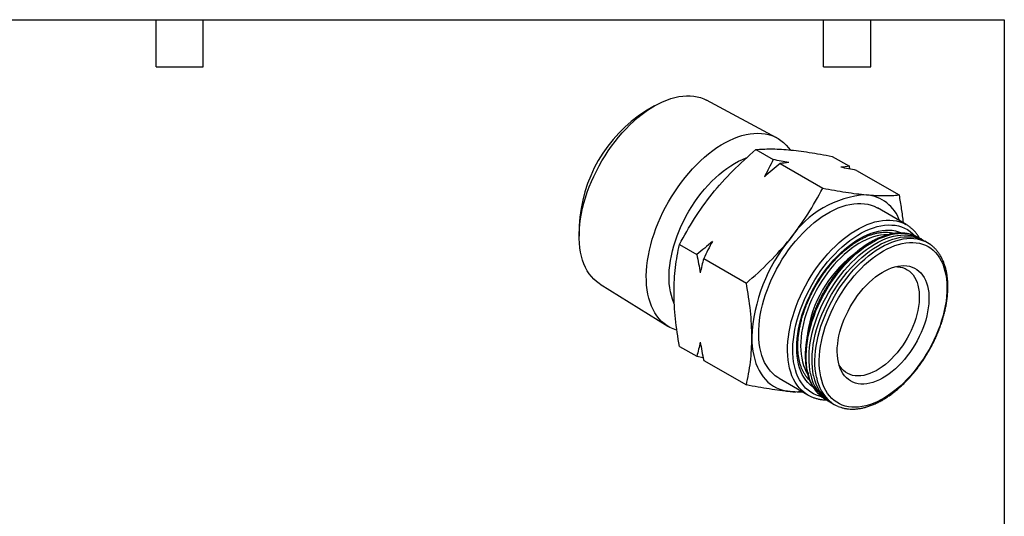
# Model space of a CAD drawing. Header units: inches. Extents: x 0.12 to 5.38, y 0.12 to 4.12.
# Tile 3 of 3: x 2.24 to 5.37, y 2.54 to 4.12. Entities that reach past the tile are written whole.
import ezdxf

# ---------------------------------------------------------------- set-up
doc = ezdxf.new("R2010")
doc.units = ezdxf.units.IN
doc.header["$LTSCALE"] = 0.5
doc.header["$MEASUREMENT"] = 0
doc.linetypes.add('SLD-Solid', pattern=[0])
doc.layers.add('TEXT', color=140, linetype='SLD-Solid', lineweight=25)

msp = doc.modelspace()

# ---------------------------------------------------------------- linework, layer by layer
for p, q in [((4.6504, 3.7492), (4.4273, 3.8688)), ((4.2612, 3.8503), (4.2326, 3.8338)), ((4.5842, 3.7116), (4.639, 3.68)), ((4.6615, 3.667), (4.7969, 3.5888)), ((4.8273, 3.6899), (4.882, 3.6583)), ((4.8838, 3.6495), (4.882, 3.6583)), ((4.9045, 3.6453), (5.04, 3.5671)), ((5.0628, 3.4726), (4.9709, 3.5257)), ((4.0219, 3.4688), (4.0219, 3.4359)), ((5.0208, 3.4439), (5.0163, 3.4465)), ((5.1121, 3.426), (5.103, 3.4312)), ((5.1309, 3.4152), (5.1218, 3.4204)), ((4.3412, 3.4093), (4.3959, 3.3777)), ((4.4184, 3.3647), (4.5539, 3.2865)), ((4.0889, 3.2827), (4.3041, 3.1493)), ((4.3412, 3.0852), (4.3959, 3.0536)), ((4.3959, 3.0536), (4.4166, 3.0494)), ((4.4184, 3.0406), (4.5539, 2.9624)), ((4.658, 2.9835), (4.7498, 2.9305)), ((4.7492, 2.9838), (4.7538, 2.9812)), ((4.7498, 2.9305), (4.7488, 2.9311)), ((4.8058, 2.9164), (4.8149, 2.9111)), ((4.8246, 2.9056), (4.8337, 2.9003))]:
    msp.add_line(p, q)
at = {"flags": 128}
for points in [[(4.0889, 3.2827), (4.0851, 3.2852), (4.0765, 3.2917), (4.0684, 3.299), (4.0608, 3.3072), (4.0539, 3.3162), (4.0477, 3.326), (4.042, 3.3365), (4.0371, 3.3477), (4.0328, 3.3597), (4.0292, 3.3722), (4.0263, 3.3854), (4.0241, 3.3992), (4.0227, 3.4135), (4.022, 3.4283), (4.022, 3.4435), (4.0227, 3.4591), (4.0241, 3.4751), (4.0263, 3.4914), (4.0292, 3.5079), (4.0328, 3.5246), (4.0371, 3.5415), (4.042, 3.5585), (4.0477, 3.5755), (4.0539, 3.5925), (4.0608, 3.6095), (4.0684, 3.6263), (4.0765, 3.643), (4.0851, 3.6595), (4.0943, 3.6758), (4.104, 3.6917), (4.1142, 3.7072), (4.1248, 3.7224), (4.1359, 3.7371), (4.1473, 3.7513), (4.1591, 3.765), (4.1711, 3.7781), (4.1835, 3.7905), (4.1961, 3.8023), (4.2089, 3.8135), (4.2218, 3.8238), (4.2349, 3.8335), (4.248, 3.8423), (4.2612, 3.8504), (4.2744, 3.8575), (4.2875, 3.8639), (4.3006, 3.8693), (4.3135, 3.8739), (4.3263, 3.8775), (4.3389, 3.8802), (4.3512, 3.882), (4.3633, 3.8829), (4.3751, 3.8828), (4.3865, 3.8818), (4.3976, 3.8798), (4.4082, 3.8769), (4.4184, 3.8731), (4.4273, 3.8688)], [(4.3329, 3.1365), (4.3311, 3.137), (4.3207, 3.1408), (4.3108, 3.1455), (4.3014, 3.151), (4.2926, 3.1575), (4.2843, 3.1648), (4.2765, 3.173), (4.2694, 3.182), (4.263, 3.1918), (4.2571, 3.2023), (4.252, 3.2136), (4.2475, 3.2256), (4.2437, 3.2382), (4.2406, 3.2515), (4.2383, 3.2653), (4.2366, 3.2797), (4.2357, 3.2946), (4.2355, 3.3099), (4.2361, 3.3257), (4.2373, 3.3418), (4.2393, 3.3582), (4.2421, 3.3749), (4.2455, 3.3918), (4.2496, 3.4089), (4.2545, 3.4261), (4.26, 3.4434), (4.2661, 3.4607), (4.2729, 3.4779), (4.2803, 3.495), (4.2883, 3.512), (4.2969, 3.5288), (4.3061, 3.5454), (4.3157, 3.5617), (4.3259, 3.5776), (4.3365, 3.5932), (4.3475, 3.6083), (4.3589, 3.6229), (4.3707, 3.637), (4.3828, 3.6505), (4.3953, 3.6635), (4.4079, 3.6758), (4.4208, 3.6874), (4.4339, 3.6983), (4.4471, 3.7084), (4.4604, 3.7178), (4.4737, 3.7263), (4.4871, 3.734), (4.5005, 3.7409), (4.5138, 3.7469), (4.527, 3.752), (4.54, 3.7562), (4.5529, 3.7595), (4.5656, 3.7618), (4.578, 3.7632), (4.5901, 3.7637), (4.6019, 3.7632), (4.6134, 3.7617), (4.6244, 3.7594), (4.635, 3.7561), (4.6452, 3.7519), (4.6548, 3.7467), (4.6639, 3.7407), (4.6725, 3.7338), (4.6805, 3.7261), (4.688, 3.7175), (4.6929, 3.7108)], [(4.3246, 3.221), (4.3231, 3.2243), (4.3188, 3.2352), (4.3152, 3.2468), (4.3123, 3.259), (4.3101, 3.2718), (4.3086, 3.2851), (4.3079, 3.2989), (4.3079, 3.3132), (4.3086, 3.3279), (4.3101, 3.343), (4.3123, 3.3583), (4.3152, 3.3739), (4.3188, 3.3896), (4.3231, 3.4055), (4.3281, 3.4214), (4.3337, 3.4374), (4.34, 3.4534), (4.3469, 3.4692), (4.3544, 3.4849), (4.3625, 3.5004), (4.3711, 3.5156), (4.3803, 3.5305), (4.3899, 3.5451), (4.3999, 3.5592), (4.4104, 3.5729), (4.4212, 3.586), (4.4324, 3.5986), (4.4439, 3.6106), (4.4556, 3.622), (4.4675, 3.6326), (4.4796, 3.6426), (4.4919, 3.6517), (4.5042, 3.6601), (4.5166, 3.6677), (4.5289, 3.6744), (4.5413, 3.6802), (4.5535, 3.6852), (4.5547, 3.6856)], [(4.658, 2.9835), (4.6546, 2.9856), (4.6461, 2.9916), (4.6381, 2.9984), (4.6307, 3.0061), (4.6239, 3.0147), (4.6177, 3.024), (4.6122, 3.0341), (4.6073, 3.045), (4.6032, 3.0565), (4.5997, 3.0687), (4.597, 3.0815), (4.595, 3.0949), (4.5937, 3.1088), (4.5932, 3.1232), (4.5933, 3.138), (4.5943, 3.1532), (4.5959, 3.1688), (4.5983, 3.1846), (4.6014, 3.2007), (4.6052, 3.217), (4.6097, 3.2333), (4.6149, 3.2498), (4.6207, 3.2663), (4.6272, 3.2827), (4.6343, 3.299), (4.642, 3.3152), (4.6503, 3.3312), (4.6591, 3.3469), (4.6684, 3.3624), (4.6783, 3.3774), (4.6885, 3.3921), (4.6992, 3.4063), (4.7103, 3.42), (4.7217, 3.4331), (4.7335, 3.4457), (4.7455, 3.4576), (4.7577, 3.4689), (4.7701, 3.4794), (4.7827, 3.4892), (4.7953, 3.4982), (4.8081, 3.5064), (4.8208, 3.5138), (4.8336, 3.5203), (4.8462, 3.5259), (4.8588, 3.5306), (4.8712, 3.5344), (4.8835, 3.5373), (4.8955, 3.5392), (4.9072, 3.5402), (4.9186, 3.5402), (4.9297, 3.5393), (4.9404, 3.5375), (4.9507, 3.5347), (4.9605, 3.531), (4.9698, 3.5263), (4.9709, 3.5257)], [(4.7488, 2.9311), (4.7465, 2.9325), (4.7379, 2.9385), (4.7299, 2.9454), (4.7225, 2.9531), (4.7157, 2.9616), (4.7096, 2.971), (4.704, 2.9811), (4.6992, 2.9919), (4.6951, 3.0035), (4.6916, 3.0156), (4.6889, 3.0284), (4.6869, 3.0418), (4.6856, 3.0557), (4.685, 3.0701), (4.6852, 3.085), (4.6861, 3.1002), (4.6878, 3.1158), (4.6902, 3.1316), (4.6932, 3.1477), (4.697, 3.1639), (4.7015, 3.1803), (4.7067, 3.1968), (4.7126, 3.2132), (4.719, 3.2297), (4.7262, 3.246), (4.7339, 3.2622), (4.7421, 3.2782), (4.751, 3.2939), (4.7603, 3.3093), (4.7701, 3.3244), (4.7804, 3.3391), (4.7911, 3.3533), (4.8022, 3.367), (4.8136, 3.3801), (4.8253, 3.3927), (4.8373, 3.4046), (4.8496, 3.4158), (4.862, 3.4264), (4.8745, 3.4362), (4.8872, 3.4452), (4.8999, 3.4534), (4.9127, 3.4607), (4.9254, 3.4672), (4.9381, 3.4728), (4.9507, 3.4776), (4.9631, 3.4814), (4.9753, 3.4842), (4.9873, 3.4862), (4.9991, 3.4872), (5.0105, 3.4872), (5.0216, 3.4863), (5.0322, 3.4844), (5.0425, 3.4816), (5.0523, 3.4779), (5.0616, 3.4733)], [(4.7932, 2.9246), (4.7865, 2.9264), (4.7767, 2.9298), (4.7674, 2.9341), (4.7587, 2.9393), (4.7504, 2.9454), (4.7427, 2.9524), (4.7357, 2.9602), (4.7292, 2.9688), (4.7234, 2.9782), (4.7182, 2.9884), (4.7137, 2.9993), (4.7099, 3.0109), (4.7068, 3.0231), (4.7045, 3.0359), (4.7028, 3.0492), (4.7019, 3.0631), (4.7017, 3.0774), (4.7023, 3.0922), (4.7036, 3.1073), (4.7056, 3.1227), (4.7083, 3.1384), (4.7117, 3.1542), (4.7159, 3.1702), (4.7207, 3.1864), (4.7262, 3.2025), (4.7324, 3.2186), (4.7391, 3.2347), (4.7465, 3.2506), (4.7545, 3.2663), (4.763, 3.2818), (4.772, 3.297), (4.7815, 3.3119), (4.7915, 3.3263), (4.8019, 3.3403), (4.8127, 3.3538), (4.8239, 3.3668), (4.8353, 3.3792), (4.8471, 3.3909), (4.859, 3.402), (4.8712, 3.4124), (4.8835, 3.4221), (4.8959, 3.4309), (4.9084, 3.439), (4.9209, 3.4462), (4.9334, 3.4525), (4.9458, 3.458), (4.9581, 3.4626), (4.9703, 3.4663), (4.9823, 3.469), (4.994, 3.4708), (5.0055, 3.4716), (5.0166, 3.4715), (5.0274, 3.4705), (5.0378, 3.4685), (5.0478, 3.4656), (5.0573, 3.4617), (5.0664, 3.4569), (5.0749, 3.4513), (5.0828, 3.4447), (5.0896, 3.438)], [(4.7661, 2.9556), (4.7646, 2.9567), (4.7569, 2.9629), (4.7497, 2.97), (4.7431, 2.978), (4.7372, 2.9867), (4.7319, 2.9962), (4.7273, 3.0065), (4.7233, 3.0174), (4.7201, 3.029), (4.7175, 3.0412), (4.7157, 3.054), (4.7146, 3.0673), (4.7142, 3.081), (4.7146, 3.0952), (4.7157, 3.1098), (4.7175, 3.1247), (4.7201, 3.1398), (4.7233, 3.1551), (4.7273, 3.1706), (4.7319, 3.1862), (4.7372, 3.2019), (4.7431, 3.2175), (4.7497, 3.233), (4.7569, 3.2484), (4.7646, 3.2636), (4.7729, 3.2786), (4.7818, 3.2933), (4.7911, 3.3076), (4.8008, 3.3215), (4.811, 3.335), (4.8215, 3.3479), (4.8324, 3.3603), (4.8436, 3.3721), (4.855, 3.3833), (4.8667, 3.3938), (4.8785, 3.4036), (4.8905, 3.4126), (4.9026, 3.4208), (4.9147, 3.4282), (4.9268, 3.4348), (4.9388, 3.4405), (4.9508, 3.4453), (4.9626, 3.4492), (4.9743, 3.4522), (4.9857, 3.4542), (4.9969, 3.4553), (5.0078, 3.4555), (5.0184, 3.4547), (5.0285, 3.453), (5.0383, 3.4503), (5.0476, 3.4467), (5.0488, 3.4462)], [(5.0616, 3.4733), (5.0617, 3.4733), (5.0628, 3.4726)], [(5.0033, 3.4401), (5.0026, 3.4401), (4.992, 3.4399), (4.9811, 3.4387), (4.97, 3.4366), (4.9586, 3.4335), (4.9471, 3.4296), (4.9354, 3.4247), (4.9237, 3.4189), (4.912, 3.4123), (4.9002, 3.4048), (4.8885, 3.3966), (4.8769, 3.3875), (4.8655, 3.3778), (4.8543, 3.3673), (4.8433, 3.3561), (4.8325, 3.3443), (4.8221, 3.332), (4.8121, 3.3191), (4.8025, 3.3058), (4.7933, 3.292), (4.7845, 3.2779), (4.7763, 3.2634), (4.7687, 3.2487), (4.7615, 3.2338), (4.755, 3.2187), (4.7491, 3.2035), (4.7439, 3.1883), (4.7393, 3.1732), (4.7354, 3.1581), (4.7322, 3.1432), (4.7297, 3.1285), (4.728, 3.1141), (4.7269, 3.0999), (4.7266, 3.0862), (4.727, 3.0728), (4.7282, 3.06), (4.7301, 3.0477), (4.7327, 3.0359), (4.736, 3.0248), (4.74, 3.0143), (4.7447, 3.0046), (4.7476, 2.9994)], [(4.7492, 3.0028), (4.7469, 3.0155), (4.7453, 3.0289), (4.7444, 3.0427), (4.7443, 3.057), (4.7449, 3.0717), (4.7462, 3.0868), (4.7483, 3.1022), (4.7511, 3.1178), (4.7546, 3.1337), (4.7588, 3.1496), (4.7637, 3.1657), (4.7693, 3.1818), (4.7755, 3.1978), (4.7823, 3.2138), (4.7898, 3.2296), (4.7978, 3.2453), (4.8064, 3.2606), (4.8155, 3.2757), (4.8251, 3.2904), (4.8351, 3.3047), (4.8456, 3.3186), (4.8564, 3.3319), (4.8676, 3.3447), (4.8791, 3.3569), (4.8908, 3.3684), (4.9028, 3.3793), (4.915, 3.3894), (4.9273, 3.3988), (4.9397, 3.4074), (4.9521, 3.4152), (4.9646, 3.4221), (4.977, 3.4281), (4.9893, 3.4333), (5.0016, 3.4375), (5.0136, 3.4409), (5.0255, 3.4432), (5.037, 3.4447), (5.0484, 3.4452), (5.0593, 3.4447), (5.0699, 3.4433), (5.0801, 3.4409), (5.0899, 3.4376), (5.0924, 3.4366)], [(4.7583, 2.9975), (4.756, 3.0103), (4.7544, 3.0236), (4.7535, 3.0375), (4.7534, 3.0518), (4.754, 3.0665), (4.7553, 3.0816), (4.7574, 3.0969), (4.7602, 3.1126), (4.7637, 3.1284), (4.7679, 3.1444), (4.7728, 3.1604), (4.7784, 3.1765), (4.7846, 3.1926), (4.7914, 3.2085), (4.7989, 3.2244), (4.8069, 3.24), (4.8155, 3.2554), (4.8246, 3.2705), (4.8342, 3.2852), (4.8442, 3.2995), (4.8547, 3.3133), (4.8655, 3.3267), (4.8767, 3.3395), (4.8882, 3.3517), (4.8999, 3.3632), (4.9119, 3.3741), (4.9241, 3.3842), (4.9364, 3.3936), (4.9488, 3.4022), (4.9612, 3.4099), (4.9737, 3.4168), (4.9861, 3.4229), (4.9984, 3.4281), (5.0107, 3.4323), (5.0227, 3.4356), (5.0346, 3.438), (5.0461, 3.4394), (5.0575, 3.4399), (5.0684, 3.4394), (5.079, 3.438), (5.0892, 3.4356), (5.099, 3.4323), (5.1083, 3.4281), (5.1169, 3.4231)], [(4.768, 2.9919), (4.7656, 3.0047), (4.764, 3.0181), (4.7632, 3.0319), (4.763, 3.0462), (4.7636, 3.0609), (4.765, 3.076), (4.767, 3.0914), (4.7698, 3.107), (4.7733, 3.1228), (4.7775, 3.1388), (4.7824, 3.1549), (4.788, 3.1709), (4.7942, 3.187), (4.8011, 3.203), (4.8085, 3.2188), (4.8165, 3.2344), (4.8251, 3.2498), (4.8342, 3.2649), (4.8438, 3.2796), (4.8539, 3.2939), (4.8643, 3.3078), (4.8752, 3.3211), (4.8863, 3.3339), (4.8978, 3.3461), (4.9096, 3.3576), (4.9216, 3.3685), (4.9337, 3.3786), (4.946, 3.388), (4.9584, 3.3966), (4.9709, 3.4044), (4.9833, 3.4113), (4.9957, 3.4173), (5.0081, 3.4225), (5.0203, 3.4267), (5.0324, 3.43), (5.0442, 3.4324), (5.0558, 3.4339), (5.0671, 3.4343), (5.0781, 3.4339), (5.0887, 3.4324), (5.0989, 3.4301), (5.1086, 3.4268), (5.1179, 3.4225), (5.1218, 3.4204)], [(4.7771, 2.9867), (4.7747, 2.9995), (4.7731, 3.0128), (4.7723, 3.0267), (4.7721, 3.041), (4.7727, 3.0557), (4.7741, 3.0708), (4.7761, 3.0861), (4.7789, 3.1018), (4.7824, 3.1176), (4.7866, 3.1336), (4.7915, 3.1496), (4.7971, 3.1657), (4.8033, 3.1817), (4.8102, 3.1977), (4.8176, 3.2135), (4.8256, 3.2292), (4.8342, 3.2446), (4.8433, 3.2596), (4.8529, 3.2744), (4.8629, 3.2887), (4.8734, 3.3025), (4.8843, 3.3159), (4.8954, 3.3286), (4.9069, 3.3408), (4.9187, 3.3524), (4.9307, 3.3632), (4.9428, 3.3734), (4.9551, 3.3828), (4.9675, 3.3913), (4.98, 3.3991), (4.9924, 3.406), (5.0048, 3.4121), (5.0172, 3.4172), (5.0294, 3.4215), (5.0414, 3.4248), (5.0533, 3.4272), (5.0649, 3.4286), (5.0762, 3.4291), (5.0872, 3.4286), (5.0978, 3.4272), (5.108, 3.4248), (5.1177, 3.4215), (5.1202, 3.4205)], [(5.0924, 3.4366), (5.0992, 3.4334), (5.103, 3.4312)], [(4.7908, 2.9883), (4.7886, 3.0008), (4.787, 3.0138), (4.7862, 3.0274), (4.786, 3.0413), (4.7867, 3.0557), (4.788, 3.0705), (4.7901, 3.0855), (4.7928, 3.1008), (4.7963, 3.1162), (4.8005, 3.1318), (4.8053, 3.1475), (4.8108, 3.1632), (4.817, 3.1789), (4.8238, 3.1944), (4.8311, 3.2099), (4.839, 3.2251), (4.8475, 3.2401), (4.8564, 3.2547), (4.8659, 3.269), (4.8758, 3.2829), (4.886, 3.2963), (4.8967, 3.3092), (4.9077, 3.3216), (4.919, 3.3334), (4.9305, 3.3445), (4.9422, 3.3549), (4.9541, 3.3646), (4.9662, 3.3736), (4.9783, 3.3817), (4.9904, 3.3891), (5.0026, 3.3956), (5.0147, 3.4012), (5.0267, 3.406), (5.0386, 3.4099), (5.0503, 3.4128), (5.0618, 3.4148), (5.073, 3.4159), (5.0839, 3.416), (5.0945, 3.4152), (5.1047, 3.4135), (5.1145, 3.4108), (5.1239, 3.4072), (5.1327, 3.4027), (5.1411, 3.3974), (5.1489, 3.3911), (5.1561, 3.384), (5.1627, 3.3761), (5.1688, 3.3673), (5.1741, 3.3578), (5.1788, 3.3476), (5.1829, 3.3367), (5.1862, 3.3251), (5.1888, 3.3129), (5.1908, 3.3002), (5.192, 3.2869), (5.1924, 3.2731), (5.1922, 3.2589), (5.1912, 3.2444), (5.1895, 3.2295), (5.1871, 3.2143), (5.1839, 3.199), (5.1801, 3.1834), (5.1756, 3.1678), (5.1704, 3.1521), (5.1646, 3.1364), (5.1582, 3.1208), (5.1511, 3.1053), (5.1435, 3.0899), (5.1353, 3.0748), (5.1266, 3.06), (5.1174, 3.0455), (5.1077, 3.0314), (5.0976, 3.0178), (5.0871, 3.0046), (5.0763, 2.9919), (5.0652, 2.9799), (5.0538, 2.9684), (5.0421, 2.9577), (5.0303, 2.9476), (5.0183, 2.9382), (5.0062, 2.9297), (4.9941, 2.9219), (4.9819, 2.915), (4.9698, 2.9089), (4.9577, 2.9037), (4.9458, 2.8994), (4.934, 2.896), (4.9224, 2.8935), (4.911, 2.892), (4.9, 2.8914), (4.8892, 2.8917), (4.8788, 2.893), (4.8688, 2.8952), (4.8592, 2.8983), (4.8501, 2.9023), (4.8415, 2.9073), (4.8334, 2.9131), (4.8259, 2.9198), (4.819, 2.9273), (4.8126, 2.9357), (4.8069, 2.9448), (4.8019, 2.9546), (4.7975, 2.9652), (4.7938, 2.9765), (4.7908, 2.9883)], [(4.8467, 3.0349), (4.8448, 3.0455), (4.8437, 3.0567), (4.8432, 3.0683), (4.8435, 3.0804), (4.8446, 3.0928), (4.8463, 3.1056), (4.8488, 3.1185), (4.8519, 3.1317), (4.8557, 3.1449), (4.8602, 3.1582), (4.8654, 3.1715), (4.8712, 3.1847), (4.8775, 3.1977), (4.8844, 3.2106), (4.8918, 3.2231), (4.8998, 3.2353), (4.9081, 3.2471), (4.9169, 3.2584), (4.926, 3.2692), (4.9354, 3.2794), (4.9452, 3.289), (4.9551, 3.2979), (4.9652, 3.3061), (4.9754, 3.3136), (4.9857, 3.3202), (4.996, 3.326), (5.0063, 3.331), (5.0164, 3.3351), (5.0265, 3.3382), (5.0364, 3.3405), (5.046, 3.3418), (5.0553, 3.3422), (5.0644, 3.3416), (5.073, 3.3401), (5.0812, 3.3377), (5.089, 3.3344), (5.0963, 3.3302), (5.103, 3.325), (5.1092, 3.3191), (5.1147, 3.3123), (5.1197, 3.3047), (5.124, 3.2964), (5.1276, 3.2873), (5.1305, 3.2776), (5.1328, 3.2673), (5.1343, 3.2564), (5.1351, 3.245), (5.1352, 3.2331), (5.1345, 3.2209), (5.1331, 3.2083), (5.131, 3.1954), (5.1282, 3.1823), (5.1247, 3.1691), (5.1205, 3.1558), (5.1157, 3.1425), (5.1103, 3.1293), (5.1042, 3.1162), (5.0976, 3.1032), (5.0904, 3.0906), (5.0827, 3.0782), (5.0746, 3.0662), (5.066, 3.0546), (5.057, 3.0436), (5.0478, 3.0331), (5.0382, 3.0232), (5.0284, 3.0139), (5.0183, 3.0053), (5.0082, 2.9975), (4.9979, 2.9904), (4.9876, 2.9842), (4.9773, 2.9788), (4.9671, 2.9743), (4.957, 2.9707), (4.947, 2.968), (4.9372, 2.9662), (4.9278, 2.9653), (4.9186, 2.9654), (4.9097, 2.9664), (4.9013, 2.9684), (4.8933, 2.9713), (4.8858, 2.9751), (4.8788, 2.9797), (4.8723, 2.9853), (4.8664, 2.9917), (4.8612, 2.9988), (4.8565, 3.0068), (4.8526, 3.0155), (4.8493, 3.0249), (4.8467, 3.0349)], [(5.0291, 3.3389), (5.0346, 3.3388), (5.0432, 3.3378), (5.0513, 3.3359), (5.059, 3.3331), (5.0662, 3.3293), (5.0729, 3.3246), (5.079, 3.3191), (5.0845, 3.3127), (5.0894, 3.3055), (5.0937, 3.2976), (5.0972, 3.2889), (5.1001, 3.2795), (5.1023, 3.2696), (5.1037, 3.259), (5.1044, 3.2479), (5.1044, 3.2364), (5.1036, 3.2245), (5.1021, 3.2123), (5.0999, 3.1998), (5.0969, 3.1871), (5.0933, 3.1743), (5.089, 3.1614), (5.0841, 3.1486), (5.0785, 3.1359), (5.0723, 3.1233), (5.0656, 3.1109), (5.0583, 3.0989), (5.0506, 3.0872), (5.0424, 3.0759), (5.0338, 3.0651), (5.0249, 3.0548), (5.0157, 3.0452), (5.0062, 3.0362), (4.9965, 3.0279), (4.9867, 3.0204), (4.9768, 3.0136), (4.9668, 3.0077), (4.9569, 3.0027), (4.947, 2.9985), (4.9372, 2.9952), (4.9277, 2.9929), (4.9183, 2.9915), (4.9093, 2.991), (4.9005, 2.9915), (4.8922, 2.993), (4.8843, 2.9953), (4.8768, 2.9987), (4.8699, 3.0029), (4.8635, 3.008), (4.8576, 3.0139), (4.8524, 3.0207), (4.8488, 3.0266)], [(4.5714, 3.1143), (4.5718, 3.0991), (4.5729, 3.0843), (4.5747, 3.07), (4.5773, 3.0563), (4.5806, 3.0432), (4.5846, 3.0308), (4.5893, 3.019), (4.5947, 3.008), (4.6007, 2.9976), (4.6074, 2.9881), (4.6147, 2.9794), (4.6227, 2.9715), (4.6312, 2.9645), (4.6403, 2.9584), (4.6499, 2.9531), (4.66, 2.9488), (4.6705, 2.9454), (4.6815, 2.9429), (4.6929, 2.9414)], [(4.8058, 2.9164), (4.8009, 2.9194), (4.7955, 2.9232)]]:
    msp.add_lwpolyline(points, dxfattribs=at)
for centre, radius, start, end in [((4.4787, 3.4484), 0.4573, 122.5635, 177.4419), ((4.9569, 3.2509), 0.3176, 93.7806, 146.214), ((4.9242, 3.4437), 0.1247, 19.1944, 84.5877), ((5.0955, 3.0911), 0.5246, 140.121, 177.4677), ((5.0812, 3.3291), 0.0994, 53.0818, 66.8932), ((5.125, 3.0754), 0.3795, 127.9583, 172.218), ((4.8789, 3.025), 0.1316, 189.7173, 230.655), ((4.8814, 3.0168), 0.1246, 188.8922, 240.3595), ((4.8924, 3.0117), 0.126, 189.036, 237.4108), ((4.9068, 3.0089), 0.1316, 189.7173, 230.655), ((4.7061, 3.0969), 0.156, 265.1716, 278.4418), ((4.8834, 2.9864), 0.0994, 232.866, 247.3534)]:
    msp.add_arc(centre, radius, start, end)
for points, knots in [([(4.4452, 3.5705), (4.4657, 3.5961), (4.4878, 3.6205), (4.5343, 3.6674), (4.5589, 3.6898), (4.5842, 3.7116)], [0, 0, 0, 0, 0.5, 0.5, 1, 1, 1, 1]), ([(4.5842, 3.7116), (4.5988, 3.7129), (4.6145, 3.7137), (4.6489, 3.7136), (4.6676, 3.7127), (4.6882, 3.7108)], [0, 0, 0, 0, 0.5, 0.5, 1, 1, 1, 1]), ([(4.6882, 3.7108), (4.7088, 3.709), (4.7308, 3.7062), (4.7774, 3.6991), (4.8019, 3.6947), (4.8273, 3.6899)], [0, 0, 0, 0, 0.5, 0.5, 1, 1, 1, 1]), ([(4.6929, 3.4275), (4.7135, 3.4531), (4.7322, 3.4794), (4.7666, 3.5333), (4.7823, 3.5608), (4.7969, 3.5888)], [0, 0, 0, 0, 0.5, 0.5, 1, 1, 1, 1]), ([(4.7969, 3.5888), (4.8223, 3.5839), (4.8468, 3.5796), (4.8934, 3.5724), (4.9154, 3.5696), (4.936, 3.5678)], [0, 0, 0, 0, 0.5, 0.5, 1, 1, 1, 1]), ([(4.3412, 3.4093), (4.3558, 3.4372), (4.3715, 3.4648), (4.4059, 3.5186), (4.4246, 3.545), (4.4452, 3.5705)], [0, 0, 0, 0, 0.5, 0.5, 1, 1, 1, 1]), ([(4.936, 3.5678), (4.9565, 3.566), (4.9753, 3.5651), (5.0097, 3.565), (5.0253, 3.5657), (5.04, 3.5671)], [0, 0, 0, 0, 0.5, 0.5, 1, 1, 1, 1]), ([(5.04, 3.5671), (5.0424, 3.5524), (5.0474, 3.523), (5.0516, 3.4934), (5.0528, 3.4788), (5.0528, 3.4784)], [0, 0, 0, 0, 0.492162, 0.984252, 1, 1, 1, 1]), ([(4.755, 2.9779), (4.7531, 2.9797), (4.7491, 2.9836), (4.7436, 2.9905), (4.7384, 2.9983), (4.7337, 3.0068), (4.7296, 3.0159), (4.7261, 3.0257), (4.7232, 3.036), (4.7209, 3.047), (4.7192, 3.0584), (4.7181, 3.0703), (4.7176, 3.0827), (4.7178, 3.0955), (4.7186, 3.1086), (4.72, 3.1221), (4.722, 3.1359), (4.7247, 3.1499), (4.728, 3.1641), (4.7319, 3.1784), (4.7365, 3.1929), (4.7415, 3.2073), (4.7472, 3.2217), (4.7534, 3.2361), (4.7602, 3.2503), (4.7674, 3.2644), (4.7751, 3.2783), (4.7833, 3.2919), (4.7919, 3.3051), (4.8009, 3.3181), (4.8103, 3.3306), (4.82, 3.3427), (4.83, 3.3543), (4.8403, 3.3653), (4.8507, 3.3758), (4.8614, 3.3857), (4.8722, 3.395), (4.8831, 3.4036), (4.8941, 3.4115), (4.9051, 3.4187), (4.9161, 3.4251), (4.927, 3.4308), (4.9378, 3.4357), (4.9485, 3.4399), (4.9591, 3.4432), (4.9694, 3.4458), (4.9795, 3.4475), (4.9893, 3.4485), (4.9989, 3.4486), (5.0081, 3.448), (5.0167, 3.4466), (5.022, 3.4451), (5.0246, 3.4444)], [0, 0, 0, 0, 0.018371, 0.039123, 0.059701, 0.080114, 0.100385, 0.120544, 0.14062, 0.16064, 0.180625, 0.20059, 0.220548, 0.240505, 0.260467, 0.280438, 0.30042, 0.320414, 0.340421, 0.36044, 0.380469, 0.400509, 0.420558, 0.440613, 0.460674, 0.480739, 0.500807, 0.520875, 0.540942, 0.561006, 0.581065, 0.601118, 0.621163, 0.641198, 0.661223, 0.681234, 0.701232, 0.721216, 0.741185, 0.761138, 0.781079, 0.801008, 0.82093, 0.840851, 0.860779, 0.880725, 0.900708, 0.920748, 0.940872, 0.961111, 0.981495, 1, 1, 1, 1]), ([(5.1055, 3.4298), (5.1048, 3.431), (5.1022, 3.4355), (5.0971, 3.4425), (5.0903, 3.4507), (5.0829, 3.4581), (5.0749, 3.4647), (5.0678, 3.4698), (5.0631, 3.4724), (5.0614, 3.4733)], [0, 0, 0, 0, 0.065412, 0.235341, 0.404372, 0.572506, 0.73983, 0.906516, 1, 1, 1, 1]), ([(4.5539, 3.2865), (4.5793, 3.3082), (4.6038, 3.3307), (4.6503, 3.3775), (4.6724, 3.4019), (4.6929, 3.4275)], [0, 0, 0, 0, 0.5, 0.5, 1, 1, 1, 1]), ([(5.0916, 3.4369), (5.0889, 3.438), (5.0831, 3.4403), (5.0738, 3.4429), (5.0638, 3.4449), (5.0534, 3.4459), (5.0427, 3.4461), (5.0317, 3.4455), (5.0204, 3.444), (5.009, 3.4416), (4.9974, 3.4384), (4.9856, 3.4344), (4.9738, 3.4295), (4.9619, 3.4239), (4.95, 3.4174), (4.9381, 3.4102), (4.9262, 3.4022), (4.9145, 3.3936), (4.9029, 3.3842), (4.8915, 3.3742), (4.8803, 3.3636), (4.8693, 3.3524), (4.8585, 3.3406), (4.8481, 3.3283), (4.838, 3.3156), (4.8283, 3.3024), (4.8189, 3.2888), (4.81, 3.2749), (4.8015, 3.2607), (4.7935, 3.2462), (4.786, 3.2314), (4.779, 3.2165), (4.7725, 3.2015), (4.7666, 3.1864), (4.7613, 3.1712), (4.7565, 3.156), (4.7524, 3.1409), (4.7489, 3.1259), (4.7461, 3.111), (4.7439, 3.0963), (4.7423, 3.0819), (4.7415, 3.0677), (4.7413, 3.0538), (4.7417, 3.0403), (4.7429, 3.0272), (4.7445, 3.0159), (4.7459, 3.0091), (4.7464, 3.0064)], [0, 0, 0, 0, 0.019279, 0.041116, 0.063017, 0.085005, 0.107092, 0.129282, 0.151569, 0.17394, 0.196379, 0.21887, 0.241396, 0.263945, 0.286505, 0.309069, 0.331629, 0.354183, 0.376727, 0.399262, 0.421788, 0.444303, 0.46681, 0.489309, 0.511802, 0.534289, 0.556772, 0.579252, 0.60173, 0.624209, 0.646688, 0.66917, 0.691655, 0.714145, 0.736642, 0.759146, 0.781659, 0.804183, 0.826718, 0.849264, 0.871823, 0.894395, 0.916977, 0.939569, 0.962166, 0.984762, 1, 1, 1, 1]), ([(4.3237, 3.2573), (4.3237, 3.2848), (4.3253, 3.311), (4.3314, 3.3615), (4.3358, 3.3857), (4.3412, 3.4093)], [0, 0, 0, 0, 0.5, 0.5, 1, 1, 1, 1]), ([(4.8458, 2.8943), (4.8486, 2.8932), (4.8545, 2.8909), (4.8639, 2.8884), (4.874, 2.8865), (4.8844, 2.8856), (4.8951, 2.8854), (4.9062, 2.8862), (4.9174, 2.8878), (4.9289, 2.8902), (4.9405, 2.8935), (4.9523, 2.8976), (4.9641, 2.9026), (4.976, 2.9083), (4.9879, 2.9148), (4.9998, 2.9221), (5.0116, 2.9302), (5.0234, 2.9389), (5.0349, 2.9483), (5.0464, 2.9584), (5.0576, 2.9691), (5.0685, 2.9803), (5.0792, 2.9922), (5.0896, 3.0045), (5.0997, 3.0173), (5.1094, 3.0305), (5.1187, 3.0441), (5.1276, 3.0581), (5.136, 3.0723), (5.144, 3.0869), (5.1515, 3.1016), (5.1584, 3.1165), (5.1648, 3.1316), (5.1707, 3.1467), (5.1759, 3.1619), (5.1806, 3.1771), (5.1846, 3.1922), (5.1881, 3.2072), (5.1909, 3.222), (5.193, 3.2367), (5.1945, 3.2511), (5.1953, 3.2653), (5.1954, 3.2791), (5.1949, 3.2926), (5.1937, 3.3057), (5.1918, 3.3183), (5.1892, 3.3304), (5.186, 3.342), (5.1821, 3.353), (5.1776, 3.3634), (5.1724, 3.3731), (5.1666, 3.3822), (5.1603, 3.3905), (5.1533, 3.3981), (5.1471, 3.4039), (5.1429, 3.407), (5.1415, 3.408)], [0, 0, 0, 0, 0.016375, 0.034605, 0.052891, 0.071251, 0.089695, 0.108225, 0.126834, 0.145513, 0.164246, 0.183022, 0.201826, 0.220647, 0.239478, 0.258311, 0.27714, 0.295964, 0.31478, 0.333588, 0.352388, 0.37118, 0.389964, 0.408743, 0.427515, 0.446284, 0.465049, 0.483811, 0.502573, 0.521335, 0.540097, 0.558862, 0.577629, 0.596401, 0.615179, 0.633963, 0.652754, 0.671554, 0.690364, 0.709184, 0.728014, 0.746854, 0.765703, 0.78456, 0.803421, 0.82228, 0.841129, 0.859959, 0.878756, 0.897507, 0.916197, 0.934811, 0.95334, 0.971777, 0.990128, 1, 1, 1, 1]), ([(4.5714, 3.1143), (4.5714, 3.1417), (4.5698, 3.1699), (4.5637, 3.2274), (4.5593, 3.2567), (4.5539, 3.2865)], [0, 0, 0, 0, 0.5, 0.5, 1, 1, 1, 1]), ([(4.3412, 3.0852), (4.3358, 3.1149), (4.3314, 3.1443), (4.3253, 3.2018), (4.3237, 3.2299), (4.3237, 3.2573)], [0, 0, 0, 0, 0.5, 0.5, 1, 1, 1, 1]), ([(4.5539, 2.9624), (4.5593, 2.9859), (4.5637, 3.0102), (4.5698, 3.0607), (4.5714, 3.0869), (4.5714, 3.1143)], [0, 0, 0, 0, 0.5, 0.5, 1, 1, 1, 1]), ([(4.7464, 3.0064), (4.7469, 3.0042), (4.7483, 2.9981), (4.7511, 2.9884), (4.755, 2.9775), (4.7596, 2.9671), (4.7649, 2.9575), (4.7707, 2.9485), (4.7771, 2.9402), (4.7841, 2.9328), (4.7901, 2.9273), (4.7938, 2.9245), (4.7949, 2.9238)], [0, 0, 0, 0, 0.060057, 0.173281, 0.286364, 0.399161, 0.511579, 0.623536, 0.73497, 0.845859, 0.95623, 1, 1, 1, 1]), ([(4.6929, 2.9414), (4.6724, 2.9433), (4.6503, 2.946), (4.6038, 2.9532), (4.5793, 2.9575), (4.5539, 2.9624)], [0, 0, 0, 0, 0.5, 0.5, 1, 1, 1, 1]), ([(4.7351, 2.939), (4.731, 2.9391), (4.7179, 2.9394), (4.7031, 2.9406), (4.6929, 2.9414)], [0, 0, 0, 0, 0.315062, 1, 1, 1, 1]), ([(4.7488, 2.9312), (4.7493, 2.9309), (4.7526, 2.9287), (4.7593, 2.9255), (4.7687, 2.9216), (4.7786, 2.9186), (4.7889, 2.9165), (4.7988, 2.9152), (4.8054, 2.915), (4.8084, 2.9149)], [0, 0, 0, 0, 0.028614, 0.19528, 0.361915, 0.528767, 0.696101, 0.864122, 1, 1, 1, 1])]:
    msp.add_open_spline(points, degree=3, knots=knots)
for points in [[(4.639, 3.68), (4.6304, 3.6615), (4.6213, 3.6433), (4.6114, 3.6253)], [(4.6615, 3.667), (4.6443, 3.6535), (4.6276, 3.6396), (4.6114, 3.6253)], [(4.689, 3.67), (4.6728, 3.673), (4.6561, 3.6764), (4.639, 3.68)], [(4.689, 3.67), (4.6791, 3.6694), (4.67, 3.6683), (4.6615, 3.667)], [(4.882, 3.6583), (4.8734, 3.6569), (4.8643, 3.6559), (4.8545, 3.6552)], [(4.9045, 3.6453), (4.8873, 3.6489), (4.8706, 3.6522), (4.8545, 3.6552)], [(4.4459, 3.4194), (4.4298, 3.405), (4.413, 3.3912), (4.3959, 3.3777)], [(4.4459, 3.4194), (4.4361, 3.4014), (4.427, 3.3831), (4.4184, 3.3647)], [(4.3959, 3.3777), (4.4002, 3.358), (4.404, 3.3386), (4.4072, 3.3195)], [(4.4184, 3.3647), (4.4141, 3.35), (4.4103, 3.335), (4.4072, 3.3195)], [(4.4072, 3.0988), (4.404, 3.0833), (4.4002, 3.0683), (4.3959, 3.0536)], [(4.4072, 3.0988), (4.4103, 3.0796), (4.4141, 3.0602), (4.4184, 3.0406)]]:
    msp.add_open_spline(points, degree=3)
at = {"layer": 'TEXT'}
for p, q in [((0.125, 4.125), (5.375, 4.125)), ((2.675, 3.975), (2.675, 4.125)), ((2.825, 3.975), (2.825, 4.125)), ((4.8, 3.975), (4.8, 4.125)), ((4.95, 3.975), (4.95, 4.125)), ((5.375, 4.125), (5.375, 0.125)), ((2.675, 3.975), (2.825, 3.975)), ((4.8, 3.975), (4.95, 3.975))]:
    msp.add_line(p, q, dxfattribs=at)

doc.saveas('drawing.dxf')
